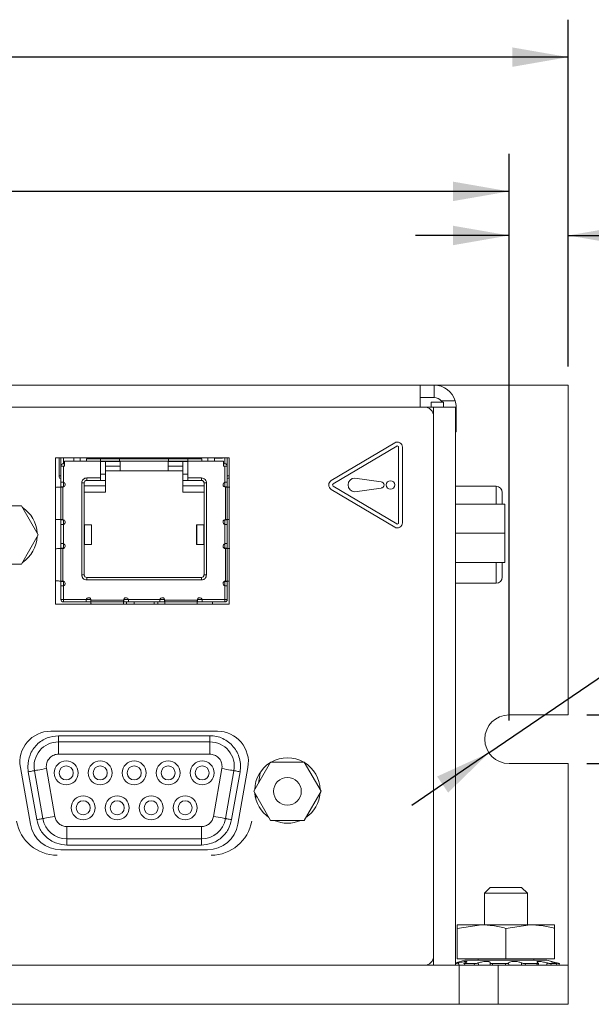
# Model space of a CAD drawing. Header units: inches. Extents: x 0.5 to 21.6, y 0.5 to 16.5.
# Tile 4 of 18: x 7.2 to 9, y 4.1 to 7.3. Entities that reach past the tile are written whole.
import ezdxf

# ---------------------------------------------------------------- set-up
doc = ezdxf.new("R2010")
doc.units = ezdxf.units.IN
doc.header["$MEASUREMENT"] = 0
doc.layers.add('2', color=179, linetype='Continuous')
doc.styles.add('SLDTEXTSTYLE1', font='TXT', dxfattribs={"width": 0.75})
doc.dimstyles.new('SLDDIMSTYLE0', dxfattribs={"dimtxt": 0.12, "dimasz": 0.18, "dimexe": 0, "dimexo": 0.0625, "dimgap": 0.03, "dimtad": 0, "dimtih": 1, "dimtoh": 1, "dimrnd": 1e-09, "dimzin": 12, "dimdsep": 46, "dimtxsty": 'SLDTEXTSTYLE1', "dimsah": 1, "dimcen": 0.09, "dimadec": 0, "dimazin": 3, "dimtfac": 1, "dimtofl": 0, "dimtmove": 0, "dimatfit": 3, "dimfxl": 1, "dimfrac": 2, "dimtolj": 1, "dimtzin": 12, "dimarcsym": 0})
doc.dimstyles.new('SLDDIMSTYLE1', dxfattribs={"dimtxt": 0.12, "dimasz": 0.18, "dimexe": 0, "dimexo": 0.0625, "dimgap": 0.03, "dimtad": 0, "dimtih": 1, "dimtoh": 1, "dimrnd": 1e-09, "dimzin": 4, "dimdsep": 46, "dimtxsty": 'SLDTEXTSTYLE1', "dimsah": 1, "dimcen": 0.09, "dimadec": 0, "dimazin": 1, "dimtfac": 1, "dimtofl": 0, "dimtmove": 0, "dimatfit": 3, "dimfxl": 1, "dimfrac": 2, "dimtolj": 1, "dimtzin": 12, "dimarcsym": 0})
doc.dimstyles.new('SLDDIMSTYLE2', dxfattribs={"dimtxt": 0.12, "dimasz": 0.18, "dimexe": 0, "dimexo": 0.0625, "dimgap": 0.03, "dimtad": 0, "dimtih": 1, "dimtoh": 1, "dimrnd": 1e-09, "dimzin": 12, "dimdsep": 46, "dimtxsty": 'SLDTEXTSTYLE1', "dimsah": 1, "dimcen": 0, "dimadec": 0, "dimazin": 3, "dimtfac": 1, "dimtofl": 0, "dimtmove": 1, "dimatfit": 3, "dimfxl": 1, "dimfrac": 2, "dimtolj": 1, "dimtzin": 12, "dimarcsym": 0})
doc.dimstyles.new('SLDDIMSTYLE3', dxfattribs={"dimtxt": 0.12, "dimasz": 0.18, "dimexe": 0, "dimexo": 0.0625, "dimgap": 0.03, "dimtad": 0, "dimtih": 1, "dimtoh": 1, "dimrnd": 1e-09, "dimzin": 12, "dimdsep": 46, "dimtxsty": 'SLDTEXTSTYLE1', "dimsah": 1, "dimcen": 0.09, "dimadec": 0, "dimazin": 3, "dimtfac": 1, "dimtmove": 0, "dimatfit": 0, "dimfxl": 1, "dimfrac": 2, "dimtolj": 1, "dimtzin": 12, "dimarcsym": 0})

# ---------------------------------------------------------------- blocks, each defined once
blk = doc.blocks.new('_D')
at = {"layer": '2'}
for p, q in [((3.8493, 6.1567), (3.8493, 7.2685)), ((8.9293, 6.1567), (8.9293, 7.2685)), ((6.381, 7.2437), (6.3566, 7.2437)), ((6.3566, 7.2437), (6.3566, 7.0532)), ((6.7079, 7.2437), (6.7323, 7.2437)), ((6.7323, 7.2437), (6.7323, 7.0532)), ((3.8493, 7.1485), (6.0037, 7.1485)), ((8.9293, 7.1485), (6.7749, 7.1485)), ((6.3566, 7.0532), (6.381, 7.0532)), ((6.7323, 7.0532), (6.7079, 7.0532))]:
    blk.add_line(p, q, dxfattribs=at)
for points in [[(3.8493, 7.1485), (4.0293, 7.1172), (4.0293, 7.1797)], [(8.9293, 7.1485), (8.7493, 7.1797), (8.7493, 7.1172)]]:
    blk.add_solid(points, dxfattribs=at)
at = {"layer": '2', "char_height": 0.12, "attachment_point": 1, "style": 'SLDTEXTSTYLE1'}
for s, insert in [('5.08', (6.028, 7.2079)), ('129', (6.4114, 7.2079))]:
    blk.add_mtext(s, dxfattribs=dict(at, insert=insert))
blk = doc.blocks.new('_D_3')
at = {"layer": '2'}
for p, q in [((4.0393, 5.0217), (4.0393, 6.838)), ((8.7393, 5.0217), (8.7393, 6.838)), ((6.3145, 6.8133), (6.2901, 6.8133)), ((6.2901, 6.8133), (6.2901, 6.6228)), ((6.7744, 6.8133), (6.7988, 6.8133)), ((6.7988, 6.8133), (6.7988, 6.6228)), ((4.0393, 6.718), (5.9372, 6.718)), ((8.7393, 6.718), (6.8414, 6.718)), ((6.2901, 6.6228), (6.3145, 6.6228)), ((6.7988, 6.6228), (6.7744, 6.6228))]:
    blk.add_line(p, q, dxfattribs=at)
for points in [[(4.0393, 6.718), (4.2193, 6.6868), (4.2193, 6.7493)], [(8.7393, 6.718), (8.5593, 6.7493), (8.5593, 6.6868)]]:
    blk.add_solid(points, dxfattribs=at)
at = {"layer": '2', "char_height": 0.12, "attachment_point": 1, "style": 'SLDTEXTSTYLE1'}
for s, insert in [('4.70', (5.9615, 6.7775)), ('119.4', (6.3449, 6.7775))]:
    blk.add_mtext(s, dxfattribs=dict(at, insert=insert))
blk = doc.blocks.new('_D_4')
at = {"layer": '2'}
for p, q in [((10.6209, 6.0122), (10.5965, 6.0122)), ((10.5965, 6.0122), (10.5965, 5.8217)), ((10.7705, 6.0122), (10.7949, 6.0122)), ((10.7949, 6.0122), (10.7949, 5.8217)), ((8.6748, 4.9177), (10.1394, 5.917)), ((10.1394, 5.917), (10.2594, 5.917)), ((10.5965, 5.8217), (10.6209, 5.8217)), ((10.7949, 5.8217), (10.7705, 5.8217)), ((8.6748, 4.9177), (8.427, 4.7486))]:
    blk.add_line(p, q, dxfattribs=at)
blk.add_solid([(8.6748, 4.9177), (8.5085, 4.8421), (8.5438, 4.7904)], dxfattribs=at)
at = {"layer": '2', "char_height": 0.12, "attachment_point": 1, "style": 'SLDTEXTSTYLE1'}
for s, insert in [('R.08', (10.2594, 5.9764)), ('2', (10.6514, 5.9764))]:
    blk.add_mtext(s, dxfattribs=dict(at, insert=insert))
blk = doc.blocks.new('_D_5')
at = {"layer": '2'}
for p, q in [((8.7393, 5.0217), (8.7393, 6.6967)), ((8.9293, 6.1567), (8.9293, 6.6967)), ((10.0087, 6.6719), (9.9843, 6.6719)), ((9.9843, 6.6719), (9.9843, 6.4814)), ((10.2913, 6.6719), (10.3157, 6.6719)), ((10.3157, 6.6719), (10.3157, 6.4814)), ((8.7393, 6.5767), (8.4393, 6.5767)), ((8.9293, 6.5767), (9.7201, 6.5767)), ((9.9843, 6.4814), (10.0087, 6.4814)), ((10.3157, 6.4814), (10.2913, 6.4814))]:
    blk.add_line(p, q, dxfattribs=at)
for points in [[(8.7393, 6.5767), (8.5593, 6.6079), (8.5593, 6.5454)], [(8.9293, 6.5767), (9.1093, 6.5454), (9.1093, 6.6079)]]:
    blk.add_solid(points, dxfattribs=at)
at = {"layer": '2', "char_height": 0.12, "attachment_point": 1, "style": 'SLDTEXTSTYLE1'}
for s, insert in [('.19', (9.7444, 6.6361)), ('4.8', (10.0392, 6.6361))]:
    blk.add_mtext(s, dxfattribs=dict(at, insert=insert))
blk = doc.blocks.new('_D_6')
at = {"layer": '2'}
for p, q in [((9.9671, 5.0397), (9.9671, 5.3397)), ((8.9893, 5.0397), (10.0871, 5.0397)), ((8.9893, 4.8837), (10.0871, 4.8837)), ((9.9671, 4.45), (9.9671, 4.8837)), ((10.3757, 4.5452), (10.3513, 4.5452)), ((10.3513, 4.5452), (10.3513, 4.3547)), ((10.5253, 4.5452), (10.5497, 4.5452)), ((10.5497, 4.5452), (10.5497, 4.3547)), ((10.0871, 4.45), (9.9671, 4.45)), ((10.3513, 4.3547), (10.3757, 4.3547)), ((10.5497, 4.3547), (10.5253, 4.3547))]:
    blk.add_line(p, q, dxfattribs=at)
for points in [[(9.9671, 5.0397), (9.9983, 5.2197), (9.9358, 5.2197)], [(9.9671, 4.8837), (9.9358, 4.7037), (9.9983, 4.7037)]]:
    blk.add_solid(points, dxfattribs=at)
at = {"layer": '2', "char_height": 0.12, "attachment_point": 1, "style": 'SLDTEXTSTYLE1'}
for s, insert in [('.16', (10.1114, 4.5094)), ('4', (10.4062, 4.5094))]:
    blk.add_mtext(s, dxfattribs=dict(at, insert=insert))

msp = doc.modelspace()

# ---------------------------------------------------------------- linework, layer by layer
at = {"color": 7, "linetype": 'Continuous', "lineweight": 15}
for p, q in [((8.4543, 6.0967), (4.3193, 6.0967)), ((8.4543, 6.0967), (8.4543, 6.0267)), ((8.4993, 6.0967), (8.4543, 6.0967)), ((8.4993, 6.0567), (8.4993, 6.0967)), ((8.9293, 6.0967), (8.4993, 6.0967)), ((8.9293, 6.0967), (8.9293, 5.0397)), ((8.4993, 6.0567), (8.4543, 6.0567)), ((8.4893, 6.0418), (8.5293, 6.0418)), ((8.4893, 6.0267), (8.4893, 6.0418)), ((8.5216, 6.0467), (8.5664, 6.0467)), ((8.5293, 6.0418), (8.5293, 6.0267)), ((8.4673, 6.0267), (4.3193, 6.0267)), ((8.4973, 6.0267), (8.4673, 6.0267)), ((8.4973, 6.0267), (8.5673, 6.0267)), ((8.5673, 4.2367), (8.5673, 6.0267)), ((8.5693, 6.0267), (8.5693, 5.9467)), ((8.4973, 4.2667), (8.4973, 5.9967)), ((8.5693, 5.9467), (8.5673, 5.9467)), ((8.3723, 5.9118), (8.1688, 5.7908)), ((8.3787, 5.9012), (8.1752, 5.7802)), ((8.3849, 5.6557), (8.3849, 5.8977)), ((8.3973, 5.6557), (8.3973, 5.8977)), ((7.8416, 5.8637), (7.2837, 5.8637)), ((7.2837, 5.8637), (7.2837, 5.3941)), ((7.2954, 5.8637), (7.2954, 5.8061)), ((7.3013, 5.837), (7.3013, 5.8637)), ((7.3092, 5.8449), (7.3092, 5.8637)), ((7.3132, 5.8449), (7.3092, 5.8449)), ((7.3132, 5.8527), (7.3132, 5.837)), ((7.3832, 5.8527), (7.3132, 5.8527)), ((7.3429, 5.8637), (7.3429, 5.8527)), ((7.3635, 5.8527), (7.3635, 5.8637)), ((7.4285, 5.8606), (7.3832, 5.8606)), ((7.3832, 5.8606), (7.3832, 5.8527)), ((7.4285, 5.8527), (7.3832, 5.8527)), ((7.4285, 5.8606), (7.4285, 5.8527)), ((7.4895, 5.8606), (7.4285, 5.8606)), ((7.4285, 5.8527), (7.4285, 5.7992)), ((7.4895, 5.8527), (7.4285, 5.8527)), ((7.4285, 5.8524), (7.4443, 5.8524)), ((7.4443, 5.8606), (7.4443, 5.8637)), ((7.4443, 5.8524), (7.4443, 5.8527)), ((7.4443, 5.811), (7.4443, 5.8524)), ((7.4443, 5.8524), (7.4915, 5.8524)), ((7.4895, 5.8606), (7.4895, 5.8527)), ((7.647, 5.8606), (7.4895, 5.8606)), ((7.647, 5.8527), (7.4895, 5.8527)), ((7.4915, 5.8524), (7.4915, 5.8366)), ((7.645, 5.8366), (7.645, 5.8524)), ((7.645, 5.8524), (7.6923, 5.8524)), ((7.647, 5.8606), (7.647, 5.8527)), ((7.708, 5.8606), (7.647, 5.8606)), ((7.708, 5.8527), (7.647, 5.8527)), ((7.6923, 5.8606), (7.6923, 5.8637)), ((7.6923, 5.8524), (7.6923, 5.8527)), ((7.6923, 5.8524), (7.6923, 5.811)), ((7.6923, 5.8524), (7.708, 5.8524)), ((7.7533, 5.8606), (7.708, 5.8606)), ((7.708, 5.8527), (7.708, 5.8606)), ((7.708, 5.7992), (7.708, 5.8527)), ((7.7533, 5.8527), (7.708, 5.8527)), ((7.7533, 5.8527), (7.7533, 5.8606)), ((7.8234, 5.8527), (7.7533, 5.8527)), ((7.773, 5.8637), (7.773, 5.8527)), ((7.7937, 5.8527), (7.7937, 5.8637)), ((7.8193, 5.8632), (7.7937, 5.8632)), ((7.8193, 5.8632), (7.8193, 5.8637)), ((7.8234, 5.837), (7.8234, 5.8527)), ((7.8234, 5.8449), (7.8273, 5.8449)), ((7.8273, 5.8449), (7.8273, 5.8637)), ((7.8352, 5.8637), (7.8352, 5.837)), ((7.8411, 5.8061), (7.8411, 5.8637)), ((7.8416, 5.3941), (7.8416, 5.8637)), ((7.3013, 5.7856), (7.3013, 5.837)), ((7.3092, 5.837), (7.3013, 5.837)), ((7.3092, 5.837), (7.3092, 5.7854)), ((7.3132, 5.837), (7.3092, 5.837)), ((7.4443, 5.811), (7.4285, 5.811)), ((7.4915, 5.8366), (7.4443, 5.8366)), ((7.4443, 5.8224), (7.4915, 5.8224)), ((7.4443, 5.7913), (7.4443, 5.811)), ((7.4915, 5.8224), (7.4915, 5.8366)), ((7.645, 5.8224), (7.4915, 5.8224)), ((7.6923, 5.8366), (7.645, 5.8366)), ((7.645, 5.8366), (7.645, 5.8224)), ((7.645, 5.8224), (7.6923, 5.8224)), ((7.6923, 5.811), (7.6923, 5.7913)), ((7.708, 5.811), (7.6923, 5.811)), ((7.8273, 5.837), (7.8234, 5.837)), ((7.8273, 5.7854), (7.8273, 5.837)), ((7.8352, 5.837), (7.8273, 5.837)), ((7.8352, 5.837), (7.8352, 5.7856)), ((7.3013, 5.8061), (7.2954, 5.8061)), ((7.3013, 5.7856), (7.3072, 5.7856)), ((7.3013, 5.7709), (7.3013, 5.7856)), ((7.3072, 5.7856), (7.3092, 5.7854)), ((7.3092, 5.7854), (7.3092, 5.7701)), ((7.3683, 5.4882), (7.3683, 5.7835)), ((7.3683, 5.7835), (7.3761, 5.7835)), ((7.3761, 5.6486), (7.3761, 5.7835)), ((7.384, 5.7992), (7.4285, 5.7992)), ((7.384, 5.7992), (7.384, 5.7913)), ((7.384, 5.7913), (7.4285, 5.7913)), ((7.4285, 5.7992), (7.4285, 5.7913)), ((7.4285, 5.7913), (7.4443, 5.7913)), ((7.4443, 5.7736), (7.4443, 5.7913)), ((7.6923, 5.7913), (7.708, 5.7913)), ((7.6923, 5.7913), (7.6923, 5.7736)), ((7.708, 5.7992), (7.7525, 5.7992)), ((7.708, 5.7913), (7.708, 5.7992)), ((7.708, 5.7913), (7.7525, 5.7913)), ((7.7525, 5.7992), (7.7525, 5.7913)), ((7.7604, 5.7835), (7.7604, 5.6486)), ((7.7683, 5.7835), (7.7604, 5.7835)), ((7.7683, 5.7835), (7.7683, 5.4882)), ((7.8273, 5.7854), (7.8293, 5.7856)), ((7.8273, 5.7854), (7.8273, 5.7701)), ((7.8293, 5.7856), (7.8352, 5.7856)), ((7.8352, 5.8061), (7.8411, 5.8061)), ((7.8352, 5.7856), (7.8352, 5.7709)), ((8.2446, 5.7987), (8.3285, 5.7863)), ((7.3014, 5.7699), (7.2968, 5.7699)), ((7.3092, 5.7709), (7.3013, 5.7709)), ((7.3013, 5.7699), (7.3013, 5.7709)), ((7.3014, 5.7699), (7.3014, 5.6655)), ((7.3072, 5.7699), (7.3014, 5.7699)), ((7.3072, 5.7699), (7.3072, 5.6655)), ((7.3761, 5.7736), (7.4443, 5.7736)), ((7.3761, 5.7539), (7.4443, 5.7539)), ((7.4443, 5.7539), (7.4443, 5.7736)), ((7.6923, 5.7736), (7.7604, 5.7736)), ((7.6923, 5.7736), (7.6923, 5.7539)), ((7.6923, 5.7539), (7.7604, 5.7539)), ((7.8273, 5.7709), (7.8352, 5.7709)), ((7.8293, 5.6655), (7.8293, 5.7699)), ((7.8351, 5.7699), (7.8293, 5.7699)), ((7.8351, 5.6655), (7.8351, 5.7699)), ((7.8351, 5.7699), (7.8398, 5.7699)), ((7.8352, 5.7709), (7.8352, 5.7699)), ((8.1688, 5.7625), (8.3723, 5.6415)), ((8.1752, 5.7731), (8.3787, 5.6521)), ((8.2446, 5.7547), (8.3285, 5.767)), ((8.6979, 5.7726), (8.5673, 5.7726)), ((8.7176, 5.7152), (8.7176, 5.7529)), ((8.7261, 5.7152), (8.5673, 5.7152)), ((8.7261, 5.7152), (8.7261, 5.6217)), ((7.1744, 5.7102), (7.0665, 5.7102)), ((7.2284, 5.6167), (7.1744, 5.7102)), ((7.2968, 5.6655), (7.3014, 5.6655)), ((7.3013, 5.6646), (7.3013, 5.6655)), ((7.3013, 5.6498), (7.3013, 5.6646)), ((7.3092, 5.6646), (7.3013, 5.6646)), ((7.3014, 5.6655), (7.3072, 5.6655)), ((7.3092, 5.6653), (7.3092, 5.65)), ((7.8273, 5.6653), (7.8273, 5.65)), ((7.8352, 5.6646), (7.8273, 5.6646)), ((7.8293, 5.6655), (7.8351, 5.6655)), ((7.8351, 5.6655), (7.8398, 5.6655)), ((7.8352, 5.6655), (7.8352, 5.6646)), ((7.8352, 5.6646), (7.8352, 5.6498)), ((7.3013, 5.5888), (7.3013, 5.6498)), ((7.3072, 5.6498), (7.3013, 5.6498)), ((7.3092, 5.65), (7.3072, 5.6498)), ((7.3092, 5.65), (7.3092, 5.5885)), ((7.3761, 5.5856), (7.3761, 5.6486)), ((7.3761, 5.6486), (7.3769, 5.6486)), ((7.3769, 5.6486), (7.3769, 5.5856)), ((7.3769, 5.6486), (7.3989, 5.6486)), ((7.3989, 5.6486), (7.3989, 5.5856)), ((7.3998, 5.6486), (7.3989, 5.6486)), ((7.3998, 5.5856), (7.3998, 5.6486)), ((7.7368, 5.6486), (7.7368, 5.5856)), ((7.7368, 5.6486), (7.7377, 5.6486)), ((7.7377, 5.5856), (7.7377, 5.6486)), ((7.7377, 5.6486), (7.7597, 5.6486)), ((7.7597, 5.5856), (7.7597, 5.6486)), ((7.7597, 5.6486), (7.7604, 5.6486)), ((7.7604, 5.6486), (7.7604, 5.5856)), ((7.8273, 5.5885), (7.8273, 5.65)), ((7.8293, 5.6498), (7.8273, 5.65)), ((7.8352, 5.6498), (7.8293, 5.6498)), ((7.8352, 5.6498), (7.8352, 5.5888)), ((8.7261, 5.6217), (8.5673, 5.6217)), ((8.7261, 5.6217), (8.7261, 5.5282)), ((7.1744, 5.5232), (7.2284, 5.6167)), ((7.3013, 5.5888), (7.3072, 5.5888)), ((7.3013, 5.574), (7.3013, 5.5888)), ((7.3072, 5.5888), (7.3092, 5.5885)), ((7.3092, 5.5885), (7.3092, 5.5733)), ((7.8273, 5.5885), (7.8293, 5.5888)), ((7.8273, 5.5885), (7.8273, 5.5733)), ((7.8293, 5.5888), (7.8352, 5.5888)), ((7.8352, 5.5888), (7.8352, 5.574)), ((7.3014, 5.573), (7.2968, 5.573)), ((7.3092, 5.574), (7.3013, 5.574)), ((7.3013, 5.573), (7.3013, 5.574)), ((7.3014, 5.573), (7.3014, 5.4687)), ((7.3072, 5.573), (7.3014, 5.573)), ((7.3072, 5.573), (7.3072, 5.4687)), ((7.3761, 5.4882), (7.3761, 5.5856)), ((7.3769, 5.5856), (7.3761, 5.5856)), ((7.3989, 5.5856), (7.3769, 5.5856)), ((7.3998, 5.5856), (7.3989, 5.5856)), ((7.7377, 5.5856), (7.7368, 5.5856)), ((7.7597, 5.5856), (7.7377, 5.5856)), ((7.7604, 5.5856), (7.7597, 5.5856)), ((7.7604, 5.5856), (7.7604, 5.4882)), ((7.8273, 5.574), (7.8352, 5.574)), ((7.8293, 5.4687), (7.8293, 5.573)), ((7.8351, 5.573), (7.8293, 5.573)), ((7.8351, 5.4687), (7.8351, 5.573)), ((7.8351, 5.573), (7.8398, 5.573)), ((7.8352, 5.574), (7.8352, 5.573)), ((8.7261, 5.5282), (8.5673, 5.5282)), ((8.7176, 5.4813), (8.7176, 5.5282)), ((7.0665, 5.5232), (7.1744, 5.5232)), ((7.2968, 5.4687), (7.3014, 5.4687)), ((7.3013, 5.4677), (7.3013, 5.4687)), ((7.3013, 5.4529), (7.3013, 5.4677)), ((7.3092, 5.4677), (7.3013, 5.4677)), ((7.3014, 5.4687), (7.3072, 5.4687)), ((7.3092, 5.4684), (7.3092, 5.4532)), ((7.3683, 5.4882), (7.3761, 5.4882)), ((7.384, 5.4724), (7.384, 5.4803)), ((7.7525, 5.4803), (7.384, 5.4803)), ((7.7525, 5.4724), (7.384, 5.4724)), ((7.7525, 5.4724), (7.7525, 5.4803)), ((7.7683, 5.4882), (7.7604, 5.4882)), ((7.8273, 5.4684), (7.8273, 5.4532)), ((7.8352, 5.4677), (7.8273, 5.4677)), ((7.8293, 5.4687), (7.8351, 5.4687)), ((7.8351, 5.4687), (7.8398, 5.4687)), ((7.8352, 5.4687), (7.8352, 5.4677)), ((7.8352, 5.4677), (7.8352, 5.4529)), ((8.5673, 5.4616), (8.6979, 5.4616)), ((7.3013, 5.4094), (7.3013, 5.4529)), ((7.3072, 5.4529), (7.3013, 5.4529)), ((7.3092, 5.4532), (7.3072, 5.4529)), ((7.3092, 5.4532), (7.3092, 5.4094)), ((7.8273, 5.4094), (7.8273, 5.4532)), ((7.8293, 5.4529), (7.8273, 5.4532)), ((7.8352, 5.4529), (7.8293, 5.4529)), ((7.8352, 5.4529), (7.8352, 5.4094)), ((7.3092, 5.4094), (7.3013, 5.4094)), ((7.3823, 5.4094), (7.3092, 5.4094)), ((7.3092, 5.4094), (7.3092, 5.4016)), ((7.3821, 5.4016), (7.3092, 5.4016)), ((7.3821, 5.4075), (7.3823, 5.4094)), ((7.3821, 5.4016), (7.3821, 5.4075)), ((7.3968, 5.4016), (7.3821, 5.4016)), ((7.3823, 5.4094), (7.3975, 5.4094)), ((7.3968, 5.4094), (7.3968, 5.4016)), ((7.3978, 5.4016), (7.3968, 5.4016)), ((7.3978, 5.4075), (7.5021, 5.4075)), ((7.3978, 5.4075), (7.3978, 5.4016)), ((7.3978, 5.4016), (7.5021, 5.4016)), ((7.3978, 5.4016), (7.3978, 5.397)), ((7.5021, 5.4016), (7.5021, 5.4075)), ((7.5021, 5.4016), (7.5021, 5.397)), ((7.5031, 5.4016), (7.5021, 5.4016)), ((7.5024, 5.4094), (7.5176, 5.4094)), ((7.5031, 5.4094), (7.5031, 5.4016)), ((7.5179, 5.4016), (7.5031, 5.4016)), ((7.5118, 5.3941), (7.5118, 5.4016)), ((7.6189, 5.4094), (7.5176, 5.4094)), ((7.5176, 5.4094), (7.5179, 5.4075)), ((7.5179, 5.4075), (7.5179, 5.4016)), ((7.6187, 5.4016), (7.5179, 5.4016)), ((7.5368, 5.4016), (7.5368, 5.3941)), ((7.6005, 5.3941), (7.6005, 5.4016)), ((7.6118, 5.4016), (7.6118, 5.3941)), ((7.6187, 5.4075), (7.6189, 5.4094)), ((7.6187, 5.4016), (7.6187, 5.4075)), ((7.6334, 5.4016), (7.6187, 5.4016)), ((7.6189, 5.4094), (7.6342, 5.4094)), ((7.6334, 5.4094), (7.6334, 5.4016)), ((7.6344, 5.4016), (7.6334, 5.4016)), ((7.6344, 5.4075), (7.7387, 5.4075)), ((7.6344, 5.4075), (7.6344, 5.4016)), ((7.6344, 5.4016), (7.7387, 5.4016)), ((7.6344, 5.4016), (7.6344, 5.397)), ((7.7387, 5.4016), (7.7387, 5.4075)), ((7.7387, 5.4016), (7.7387, 5.397)), ((7.7397, 5.4016), (7.7387, 5.4016)), ((7.739, 5.4094), (7.7542, 5.4094)), ((7.7397, 5.4094), (7.7397, 5.4016)), ((7.7545, 5.4016), (7.7397, 5.4016)), ((7.8273, 5.4094), (7.7542, 5.4094)), ((7.7542, 5.4094), (7.7545, 5.4075)), ((7.7545, 5.4075), (7.7545, 5.4016)), ((7.8273, 5.4016), (7.7545, 5.4016)), ((7.788, 5.3941), (7.788, 5.4016)), ((7.8352, 5.4094), (7.8273, 5.4094)), ((7.8273, 5.4016), (7.8273, 5.4094)), ((7.2837, 5.3941), (7.8416, 5.3941)), ((8.7393, 5.0397), (8.9293, 5.0397)), ((7.8041, 4.9872), (7.2684, 4.9872)), ((7.2937, 4.9728), (7.2937, 4.9531)), ((7.7791, 4.9728), (7.2937, 4.9728)), ((7.7791, 4.9728), (7.7791, 4.9531)), ((7.244, 4.9354), (7.244, 4.9377)), ((7.2937, 4.9137), (7.2937, 4.9531)), ((7.2937, 4.9531), (7.7791, 4.9531)), ((7.7791, 4.9137), (7.7791, 4.9531)), ((7.2937, 4.9137), (7.7791, 4.9137)), ((7.1712, 4.8713), (7.2033, 4.6888)), ((7.1952, 4.8744), (7.1967, 4.8573)), ((7.2549, 4.8675), (7.2543, 4.8744)), ((7.282, 4.714), (7.2549, 4.8675)), ((7.8179, 4.8675), (7.7908, 4.714)), ((7.8185, 4.8744), (7.8179, 4.8675)), ((7.8691, 4.6888), (7.9013, 4.8713)), ((7.9742, 4.8882), (7.9202, 4.7947)), ((8.0821, 4.8882), (7.9742, 4.8882)), ((8.1361, 4.7947), (8.0821, 4.8882)), ((8.9293, 4.8837), (8.7393, 4.8837)), ((8.9293, 4.8837), (8.9293, 4.2367)), ((7.1967, 4.8573), (7.2238, 4.7037)), ((7.2432, 4.7072), (7.2161, 4.8607)), ((7.8566, 4.8607), (7.8296, 4.7072)), ((7.849, 4.7037), (7.876, 4.8573)), ((7.9349, 4.8202), (7.9392, 4.8448)), ((7.9392, 4.8448), (7.9406, 4.8552)), ((7.9202, 4.7947), (7.9742, 4.7012)), ((7.9263, 4.7716), (7.928, 4.7812)), ((8.0821, 4.7012), (8.1361, 4.7947)), ((7.752, 4.6815), (7.3207, 4.6815)), ((7.3207, 4.6815), (7.3207, 4.6421)), ((7.752, 4.6421), (7.752, 4.6815)), ((7.9742, 4.7012), (8.0821, 4.7012)), ((7.752, 4.6421), (7.3207, 4.6421)), ((7.3207, 4.6224), (7.3207, 4.6421)), ((7.752, 4.6421), (7.752, 4.6224)), ((7.3207, 4.6224), (7.752, 4.6224)), ((7.3006, 4.6072), (7.7719, 4.6072)), ((8.6789, 4.4867), (8.6603, 4.4681)), ((8.7293, 4.4867), (8.6789, 4.4867)), ((8.7797, 4.4867), (8.7293, 4.4867)), ((8.7983, 4.4681), (8.7797, 4.4867)), ((8.6603, 4.4681), (8.6603, 4.3664)), ((8.7293, 4.4681), (8.6603, 4.4681)), ((8.7983, 4.4681), (8.7293, 4.4681)), ((8.7983, 4.3664), (8.7983, 4.4681)), ((8.573, 4.3552), (8.6511, 4.3664)), ((8.6511, 4.3664), (8.573, 4.3664)), ((8.8074, 4.3664), (8.6511, 4.3664)), ((8.7293, 4.3552), (8.8074, 4.3664)), ((8.8074, 4.3664), (8.8855, 4.3664)), ((8.573, 4.3552), (8.573, 4.2571)), ((8.7293, 4.3552), (8.7293, 4.2571)), ((8.8855, 4.3552), (8.8855, 4.2571)), ((4.3193, 4.2367), (8.4673, 4.2367)), ((8.4973, 4.2367), (8.4673, 4.2367)), ((8.5793, 4.2367), (8.4673, 4.2367)), ((8.5979, 4.2529), (8.5673, 4.2447)), ((8.573, 4.2571), (8.7293, 4.2571)), ((8.5793, 4.1117), (8.5793, 4.2367)), ((8.7043, 4.2367), (8.5793, 4.2367)), ((8.5965, 4.242), (8.6272, 4.242)), ((8.5979, 4.2529), (8.7293, 4.2529)), ((8.6399, 4.2571), (8.6399, 4.2529)), ((8.6789, 4.2367), (8.6787, 4.2443)), ((8.6861, 4.242), (8.728, 4.242)), ((8.7043, 4.1117), (8.7043, 4.2367)), ((8.9293, 4.2367), (8.7043, 4.2367)), ((8.7293, 4.2571), (8.8855, 4.2571)), ((8.7293, 4.2529), (8.8606, 4.2529)), ((8.7921, 4.242), (8.8292, 4.242)), ((8.8187, 4.2529), (8.8187, 4.2571)), ((8.8328, 4.2367), (8.8339, 4.243)), ((8.8917, 4.2445), (8.8606, 4.2529)), ((8.8741, 4.242), (8.8923, 4.242)), ((8.891, 4.2367), (8.8923, 4.242)), ((8.9008, 4.242), (8.8994, 4.2367)), ((8.9293, 4.1117), (8.9293, 4.2367)), ((8.5793, 4.1117), (4.1993, 4.1117)), ((8.7043, 4.1117), (8.5793, 4.1117)), ((8.9293, 4.1117), (8.7043, 4.1117))]:
    msp.add_line(p, q, dxfattribs=at)
at = {"color": 8, "linetype": 'Continuous', "lineweight": 15}
for p, q in [((8.4973, 5.9967), (8.4973, 6.0267)), ((8.6979, 5.7152), (8.6979, 5.7726)), ((8.6979, 5.4616), (8.6979, 5.5282)), ((8.4973, 4.2367), (8.4973, 4.2667)), ((8.577, 4.2443), (8.5784, 4.2367)), ((8.5965, 4.242), (8.5975, 4.2367)), ((8.6282, 4.2367), (8.6272, 4.242)), ((8.6406, 4.2443), (8.6415, 4.2367)), ((8.6861, 4.242), (8.6862, 4.2367)), ((8.7281, 4.2367), (8.728, 4.242)), ((8.738, 4.2443), (8.7382, 4.2367)), ((8.7788, 4.2367), (8.7795, 4.2443)), ((8.7921, 4.242), (8.7914, 4.2367)), ((8.8285, 4.2367), (8.8292, 4.242)), ((8.8599, 4.2367), (8.8612, 4.2443)), ((8.8741, 4.242), (8.8728, 4.2367)), ((8.8921, 4.2421), (8.8925, 4.2443))]:
    msp.add_line(p, q, dxfattribs=at)
at = {"color": 7, "linetype": 'Continuous', "lineweight": 15, "flags": 128}
for points in [[(7.2549, 4.8675), (7.2473, 4.8662), (7.2401, 4.8649), (7.2334, 4.8637), (7.2275, 4.8627), (7.2227, 4.8619), (7.2191, 4.8612), (7.2169, 4.8608), (7.2161, 4.8607)], [(7.8566, 4.8607), (7.8559, 4.8608), (7.8537, 4.8612), (7.8501, 4.8619), (7.8453, 4.8627), (7.8394, 4.8637), (7.8327, 4.8649), (7.8254, 4.8662), (7.8179, 4.8675)], [(7.1967, 4.8573), (7.2005, 4.858), (7.2042, 4.8586), (7.2075, 4.8592), (7.2104, 4.8597), (7.2129, 4.8601), (7.2146, 4.8604), (7.2157, 4.8606), (7.2161, 4.8607)], [(7.876, 4.8573), (7.8722, 4.858), (7.8686, 4.8586), (7.8653, 4.8592), (7.8623, 4.8597), (7.8599, 4.8601), (7.8581, 4.8604), (7.857, 4.8606), (7.8566, 4.8607)], [(7.2238, 4.7037), (7.2276, 4.7044), (7.2312, 4.7051), (7.2346, 4.7056), (7.2375, 4.7062), (7.2399, 4.7066), (7.2417, 4.7069), (7.2428, 4.7071), (7.2432, 4.7072)], [(7.282, 4.714), (7.2744, 4.7127), (7.2671, 4.7114), (7.2604, 4.7102), (7.2546, 4.7092), (7.2497, 4.7083), (7.2461, 4.7077), (7.2439, 4.7073), (7.2432, 4.7072)], [(7.7908, 4.714), (7.7984, 4.7127), (7.8056, 4.7114), (7.8123, 4.7102), (7.8182, 4.7092), (7.823, 4.7083), (7.8266, 4.7077), (7.8288, 4.7073), (7.8296, 4.7072)], [(7.849, 4.7037), (7.8452, 4.7044), (7.8415, 4.7051), (7.8382, 4.7056), (7.8352, 4.7062), (7.8328, 4.7066), (7.831, 4.7069), (7.8299, 4.7071), (7.8296, 4.7072)]]:
    msp.add_lwpolyline(points, dxfattribs=at)
at = {"color": 7, "linetype": 'Continuous', "lineweight": 15}
for centre, radius in [((8.3588, 5.7767), 0.0137), ((7.3183, 4.8535), 0.0384), ((7.3183, 4.8535), 0.0226), ((7.4273, 4.8535), 0.0384), ((7.4273, 4.8535), 0.0226), ((7.5364, 4.8535), 0.0384), ((7.5364, 4.8535), 0.0226), ((7.6454, 4.8535), 0.0384), ((7.6454, 4.8535), 0.0226), ((7.7545, 4.8535), 0.0384), ((7.7545, 4.8535), 0.0226), ((8.0282, 4.7947), 0.0445), ((7.3728, 4.7417), 0.0384), ((7.4819, 4.7417), 0.0384), ((7.5909, 4.7417), 0.0384), ((7.7, 4.7417), 0.0384), ((7.3728, 4.7417), 0.0226), ((7.4819, 4.7417), 0.0226), ((7.5909, 4.7417), 0.0226), ((7.7, 4.7417), 0.0226)]:
    msp.add_circle(centre, radius, dxfattribs=at)
for centre, radius, start, end in [((8.4993, 6.0267), 0.07, 16.6015, 90), ((8.4993, 6.0267), 0.03, 41.8103, 90), ((8.4993, 6.0267), 0.03, 30.2231, 41.8103), ((8.4993, 6.0267), 0.07, 0, 16.6015), ((8.4673, 5.9967), 0.03, 0, 90), ((8.3808, 5.8977), 0.0165, 0, 120.7355), ((8.3808, 5.8977), 0.00413, 0, 120.7355), ((7.3092, 5.837), 0.00787, 90, 180), ((7.8273, 5.837), 0.00787, 0, 90), ((7.3013, 5.8031), 0.00591, 180, 270), ((7.3072, 5.7777), 0.00787, 270, 75.5225), ((7.384, 5.7835), 0.00787, 90, 180), ((7.7525, 5.7835), 0.00787, 0, 90), ((7.8293, 5.7777), 0.00787, 104.4775, 270), ((7.8352, 5.8031), 0.00591, 270, 0), ((8.1773, 5.7767), 0.0165, 120.7355, 239.2645), ((8.1773, 5.7767), 0.00413, 120.7355, 239.2645), ((8.2446, 5.7767), 0.022, 90, 270), ((8.3285, 5.7767), 0.00962, 270, 90), ((8.6979, 5.7529), 0.0197, 0, 90), ((7.1204, 5.6167), 0.105, 2.9379, 57.0621), ((7.3072, 5.6577), 0.00787, 284.4775, 90), ((7.8293, 5.6577), 0.00787, 90, 255.5225), ((8.3808, 5.6557), 0.0165, 239.2645, 0), ((8.3808, 5.6557), 0.00413, 239.2645, 0), ((7.1204, 5.6167), 0.105, 302.9379, 357.0621), ((7.3072, 5.5809), 0.00787, 270, 75.5225), ((7.8293, 5.5809), 0.00787, 104.4775, 270), ((7.3072, 5.4608), 0.00787, 284.4775, 90), ((7.384, 5.4882), 0.00787, 180, 270), ((7.7525, 5.4882), 0.00787, 270, 0), ((7.8293, 5.4608), 0.00787, 90, 255.5225), ((8.6979, 5.4813), 0.0197, 270, 0), ((7.3092, 5.4094), 0.00787, 180, 270), ((7.3899, 5.4075), 0.00787, 0, 165.5225), ((7.51, 5.4075), 0.00787, 14.4775, 180), ((7.6265, 5.4075), 0.00787, 0, 165.5225), ((7.7466, 5.4075), 0.00787, 14.4775, 180), ((7.8273, 5.4094), 0.00787, 270, 0), ((8.7393, 4.9617), 0.078, 90, 270), ((7.2684, 4.8885), 0.0987, 90, 190), ((7.8041, 4.8885), 0.0987, 350, 90), ((7.2937, 4.8744), 0.0787, 90, 190), ((7.7791, 4.8744), 0.0787, 350, 90), ((8.0282, 4.7972), 0.105, 60.0779, 119.9221), ((8.0282, 4.7972), 0.105, 121.475, 178.525), ((8.0282, 4.7972), 0.105, 1.475, 58.525), ((8.0282, 4.7972), 0.105, 184.4778, 235.5222), ((8.0282, 4.7972), 0.105, 304.4778, 355.5222), ((7.3207, 4.7208), 0.0787, 190, 270), ((7.752, 4.7208), 0.0787, 270, 350), ((7.289, 4.7217), 0.132, 190, 270), ((7.3006, 4.706), 0.0987, 190, 270), ((7.7719, 4.706), 0.0987, 270, 350), ((7.7835, 4.7217), 0.132, 270, 350), ((8.0282, 4.7972), 0.105, 246.1098, 293.8902), ((8.4673, 4.2667), 0.03, 270, 0)]:
    msp.add_arc(centre, radius, start, end, dxfattribs=at)
for centre, major_axis, start_param, end_param in [((7.4824, 5.7618), (0.2441, 0), 2.435151, 2.521898), ((7.6541, 5.7618), (0.2441, 0), 0.687036, 0.706441), ((7.4824, 5.6736), (0.2441, 0), 3.761288, 3.848034), ((7.4824, 5.565), (0.2441, 0), 2.435151, 2.521898), ((7.6541, 5.565), (0.2441, 0), 0.687036, 0.706441), ((7.4824, 5.4768), (0.2441, 0), 3.761288, 3.848034), ((7.4059, 5.5827), (0, 0.2441), 2.435151, 2.453504), ((7.4941, 5.5827), (0, 0.2441), 3.829682, 3.848034), ((7.6425, 5.5827), (0, 0.2441), 2.435151, 2.453504), ((7.7307, 5.5827), (0, 0.2441), 3.829682, 3.848034)]:
    msp.add_ellipse(centre, major_axis=major_axis, ratio=0.050915, start_param=start_param, end_param=end_param, dxfattribs=at)
for points, knots in [([(7.2954, 5.8061), (7.2954, 5.8057), (7.2954, 5.8049), (7.2954, 5.8041), (7.2954, 5.8036), (7.2954, 5.8032), (7.2954, 5.8032), (7.2954, 5.8031)], [0, 0, 0, 0, 0.2506592, 0.4991217, 0.6241303, 0.7460893, 1, 1, 1, 1]), ([(7.3683, 5.7835), (7.3685, 5.7855), (7.3689, 5.7897), (7.3721, 5.794), (7.3753, 5.7967), (7.379, 5.7987), (7.382, 5.799), (7.384, 5.7992)], [0, 0, 0, 0, 0.25034, 0.499529, 0.628428, 0.760331, 1, 1, 1, 1]), ([(7.7525, 5.7992), (7.7546, 5.799), (7.7587, 5.7985), (7.7631, 5.7954), (7.7658, 5.7922), (7.7677, 5.7885), (7.7681, 5.7854), (7.7683, 5.7835)], [0, 0, 0, 0, 0.250343, 0.499529, 0.628429, 0.760331, 1, 1, 1, 1]), ([(7.384, 5.4724), (7.3819, 5.4727), (7.3778, 5.4731), (7.3734, 5.4762), (7.3708, 5.4795), (7.3688, 5.4831), (7.3685, 5.4862), (7.3683, 5.4882)], [0, 0, 0, 0, 0.25034, 0.499528, 0.628429, 0.760332, 1, 1, 1, 1]), ([(7.7683, 5.4882), (7.768, 5.4861), (7.7676, 5.482), (7.7645, 5.4776), (7.7612, 5.4749), (7.7576, 5.473), (7.7545, 5.4726), (7.7525, 5.4724)], [0, 0, 0, 0, 0.25034, 0.499529, 0.628429, 0.760331, 1, 1, 1, 1]), ([(7.2937, 4.9728), (7.2813, 4.9715), (7.2622, 4.9694), (7.2392, 4.9572), (7.2236, 4.9445), (7.2109, 4.9288), (7.1986, 4.9059), (7.1966, 4.8868), (7.1952, 4.8744)], [0, 0, 0, 0, 0.239443, 0.369653, 0.5, 0.63021, 0.760557, 1, 1, 1, 1]), ([(7.876, 4.8573), (7.8768, 4.8644), (7.8785, 4.8787), (7.8748, 4.9001), (7.8672, 4.9202), (7.8551, 4.9381), (7.8395, 4.9531), (7.821, 4.9642), (7.8006, 4.9715), (7.7863, 4.9724), (7.7791, 4.9728)], [0, 0, 0, 0, 0.125032, 0.249997, 0.374935, 0.499998, 0.624937, 0.75, 0.874906, 1, 1, 1, 1]), ([(7.2543, 4.8744), (7.2548, 4.8793), (7.2556, 4.887), (7.2605, 4.8961), (7.2656, 4.9024), (7.2719, 4.9075), (7.2811, 4.9124), (7.2887, 4.9132), (7.2937, 4.9137)], [0, 0, 0, 0, 0.239443, 0.36955, 0.5, 0.630108, 0.760556, 1, 1, 1, 1]), ([(7.7791, 4.9137), (7.784, 4.9132), (7.7917, 4.9124), (7.8009, 4.9075), (7.8071, 4.9024), (7.8122, 4.8962), (7.8171, 4.887), (7.8179, 4.8793), (7.8185, 4.8744)], [0, 0, 0, 0, 0.239443, 0.369551, 0.5, 0.630108, 0.760557, 1, 1, 1, 1]), ([(7.2238, 4.7037), (7.2268, 4.693), (7.233, 4.6708), (7.2562, 4.644), (7.2867, 4.6258), (7.3096, 4.6235), (7.3207, 4.6224)], [0, 0, 0, 0, 0.242227, 0.5, 0.757773, 1, 1, 1, 1]), ([(7.3207, 4.6815), (7.3163, 4.6819), (7.3071, 4.6828), (7.2949, 4.6901), (7.2857, 4.7008), (7.2832, 4.7097), (7.282, 4.714)], [0, 0, 0, 0, 0.242228, 0.5, 0.757773, 1, 1, 1, 1]), ([(7.7908, 4.714), (7.7896, 4.7097), (7.7871, 4.7008), (7.7778, 4.6901), (7.7656, 4.6828), (7.7565, 4.6819), (7.752, 4.6815)], [0, 0, 0, 0, 0.242228, 0.499999, 0.757773, 1, 1, 1, 1]), ([(7.752, 4.6224), (7.7631, 4.6235), (7.786, 4.6258), (7.8165, 4.644), (7.8397, 4.6708), (7.8459, 4.693), (7.849, 4.7037)], [0, 0, 0, 0, 0.242227, 0.5, 0.757773, 1, 1, 1, 1]), ([(8.573, 4.3664), (8.573, 4.3656), (8.573, 4.3643), (8.573, 4.3578), (8.573, 4.3552)], [0, 0, 0, 0, 0.598328, 1, 1, 1, 1]), ([(8.6511, 4.3664), (8.6633, 4.3659), (8.6896, 4.3649), (8.7154, 4.3586), (8.7293, 4.3552)], [0, 0, 0, 0, 0.461747, 1, 1, 1, 1]), ([(8.8074, 4.3664), (8.8196, 4.3659), (8.8459, 4.3649), (8.8716, 4.3586), (8.8855, 4.3552)], [0, 0, 0, 0, 0.461749, 1, 1, 1, 1]), ([(8.8855, 4.3552), (8.8855, 4.3578), (8.8855, 4.3643), (8.8855, 4.3656), (8.8855, 4.3664)], [0, 0, 0, 0, 0.401672, 1, 1, 1, 1]), ([(8.5673, 4.2422), (8.5679, 4.2423), (8.5693, 4.2425), (8.5723, 4.2431), (8.575, 4.2438), (8.5765, 4.2442), (8.577, 4.2443)], [0, 0, 0, 0, 0.259426, 0.562265, 0.865036, 1, 1, 1, 1]), ([(8.577, 4.2443), (8.5785, 4.2447), (8.5825, 4.2458), (8.5892, 4.2474), (8.5959, 4.2486), (8.6009, 4.2491), (8.6037, 4.2489), (8.6042, 4.248), (8.6024, 4.2465), (8.5995, 4.2452), (8.5975, 4.2445), (8.5971, 4.2443)], [0, 0, 0, 0, 0.0829472, 0.2179617, 0.3503634, 0.4774066, 0.5999833, 0.7216527, 0.8462563, 0.9758499, 1, 1, 1, 1]), ([(8.5971, 4.2443), (8.5964, 4.244), (8.595, 4.2435), (8.5941, 4.2428), (8.5942, 4.2423), (8.5953, 4.242), (8.5962, 4.242), (8.5965, 4.242)], [0, 0, 0, 0, 0.224778, 0.449552, 0.674409, 0.899351, 1, 1, 1, 1]), ([(8.6272, 4.242), (8.6282, 4.242), (8.6301, 4.2421), (8.6335, 4.2425), (8.6368, 4.2431), (8.6391, 4.2438), (8.6402, 4.2442), (8.6406, 4.2443)], [0, 0, 0, 0, 0.224935, 0.449865, 0.674826, 0.899739, 1, 1, 1, 1]), ([(8.6406, 4.2443), (8.6416, 4.2447), (8.6445, 4.2458), (8.6505, 4.2474), (8.6581, 4.2486), (8.6654, 4.2491), (8.6717, 4.2489), (8.6763, 4.248), (8.6789, 4.2465), (8.6792, 4.2452), (8.6787, 4.2445), (8.6787, 4.2443)], [0, 0, 0, 0, 0.08284, 0.217856, 0.350263, 0.477309, 0.599889, 0.721557, 0.846158, 0.975747, 1, 1, 1, 1]), ([(8.6787, 4.2443), (8.6786, 4.244), (8.6784, 4.2435), (8.6796, 4.2428), (8.6817, 4.2423), (8.684, 4.242), (8.6856, 4.242), (8.6861, 4.242)], [0, 0, 0, 0, 0.224778, 0.449552, 0.674407, 0.899354, 1, 1, 1, 1]), ([(8.728, 4.242), (8.7291, 4.242), (8.7313, 4.2421), (8.7343, 4.2425), (8.7366, 4.2431), (8.7377, 4.2438), (8.7379, 4.2442), (8.738, 4.2443)], [0, 0, 0, 0, 0.224945, 0.449878, 0.674835, 0.899743, 1, 1, 1, 1]), ([(8.738, 4.2443), (8.7382, 4.2447), (8.7388, 4.2458), (8.7419, 4.2474), (8.7475, 4.2486), (8.7544, 4.2491), (8.7616, 4.2489), (8.7686, 4.248), (8.7747, 4.2465), (8.778, 4.2452), (8.7793, 4.2445), (8.7795, 4.2443)], [0, 0, 0, 0, 0.082955, 0.217971, 0.350372, 0.477414, 0.599993, 0.721661, 0.846266, 0.975859, 1, 1, 1, 1]), ([(8.7795, 4.2443), (8.7801, 4.244), (8.7812, 4.2435), (8.784, 4.2428), (8.7873, 4.2423), (8.7901, 4.242), (8.7916, 4.242), (8.7921, 4.242)], [0, 0, 0, 0, 0.224783, 0.449556, 0.674412, 0.899362, 1, 1, 1, 1]), ([(8.8321, 4.2443), (8.8314, 4.2447), (8.8295, 4.2458), (8.8285, 4.2474), (8.8299, 4.2486), (8.8337, 4.2491), (8.8392, 4.2489), (8.8459, 4.248), (8.8531, 4.2465), (8.8582, 4.2452), (8.8608, 4.2445), (8.8612, 4.2443)], [0, 0, 0, 0, 0.082916, 0.217932, 0.350333, 0.477377, 0.599956, 0.721623, 0.846229, 0.975821, 1, 1, 1, 1]), ([(8.8292, 4.242), (8.8301, 4.242), (8.8318, 4.2421), (8.8333, 4.2425), (8.8337, 4.2431), (8.8331, 4.2438), (8.8324, 4.2442), (8.8321, 4.2443)], [0, 0, 0, 0, 0.22494, 0.449871, 0.674828, 0.899739, 1, 1, 1, 1]), ([(8.8612, 4.2443), (8.8622, 4.244), (8.8642, 4.2435), (8.8676, 4.2428), (8.8707, 4.2423), (8.8729, 4.242), (8.8738, 4.242), (8.8741, 4.242)], [0, 0, 0, 0, 0.224767, 0.449554, 0.674406, 0.899352, 1, 1, 1, 1]), ([(8.8614, 4.2443), (8.8621, 4.2441), (8.8635, 4.2435), (8.8644, 4.2429), (8.8643, 4.2427), (8.8642, 4.2426)], [0, 0, 0, 0, 0.427428, 0.854834, 1, 1, 1, 1]), ([(8.8869, 4.2443), (8.8856, 4.2447), (8.8819, 4.2458), (8.8772, 4.2474), (8.8739, 4.2486), (8.8731, 4.2491), (8.8748, 4.2489), (8.8786, 4.248), (8.8842, 4.2465), (8.8892, 4.2452), (8.892, 4.2445), (8.8925, 4.2443)], [0, 0, 0, 0, 0.082561, 0.217584, 0.349998, 0.477056, 0.599641, 0.721308, 0.845901, 0.975476, 1, 1, 1, 1]), ([(8.8923, 4.242), (8.8926, 4.242), (8.8931, 4.2421), (8.8924, 4.2425), (8.8908, 4.2431), (8.8888, 4.2438), (8.8874, 4.2442), (8.8869, 4.2443)], [0, 0, 0, 0, 0.224939, 0.449872, 0.674834, 0.899736, 1, 1, 1, 1]), ([(8.8925, 4.2443), (8.8935, 4.244), (8.8956, 4.2435), (8.8983, 4.2428), (8.9002, 4.2423), (8.9009, 4.242), (8.9008, 4.242), (8.9008, 4.242)], [0, 0, 0, 0, 0.224786, 0.44956, 0.674412, 0.899359, 1, 1, 1, 1])]:
    msp.add_open_spline(points, degree=3, knots=knots, dxfattribs=at)

# ---------------------------------------------------------------- dimensions: what is measured, and where the dimension line sits
at = {"layer": '2'}
for base, p1, p2, dimstyle, picture, middle in [((3.8493, 7.1485), (8.9293, 6.0967), (3.8493, 6.0967), 'SLDDIMSTYLE0', '_D', (6.3893, 7.1485)), ((8.7393, 6.718), (4.0393, 4.9617), (8.7393, 4.9617), 'SLDDIMSTYLE1', '_D_3', (6.3893, 6.718)), ((8.7393, 6.5767), (8.9293, 6.0967), (8.7393, 4.9617), 'SLDDIMSTYLE3', '_D_5', (10.0392, 6.5767))]:
    dim = msp.add_linear_dim(base=base, p1=p1, p2=p2, dimstyle=dimstyle, dxfattribs=at)
    dim.commit()
    dim.dimension.update_dxf_attribs({"geometry": picture, "text_midpoint": middle, "dimtype": 160})
dim = msp.add_radius_dim(center=(8.7393, 4.9617), mpoint=(8.6748, 4.9177), dimstyle='SLDDIMSTYLE2', dxfattribs=at)
dim.commit()
dim.dimension.update_dxf_attribs({"geometry": '_D_4', "text_midpoint": (10.5363, 5.917), "dimtype": 164})
dim = msp.add_linear_dim(base=(9.9671, 4.8837), p1=(8.9293, 5.0397), p2=(8.9293, 4.8837), angle=90, dimstyle='SLDDIMSTYLE3', dxfattribs=at)
dim.commit()
dim.dimension.update_dxf_attribs({"geometry": '_D_6', "text_midpoint": (9.9671, 4.45), "dimtype": 160})

doc.saveas('drawing.dxf')
